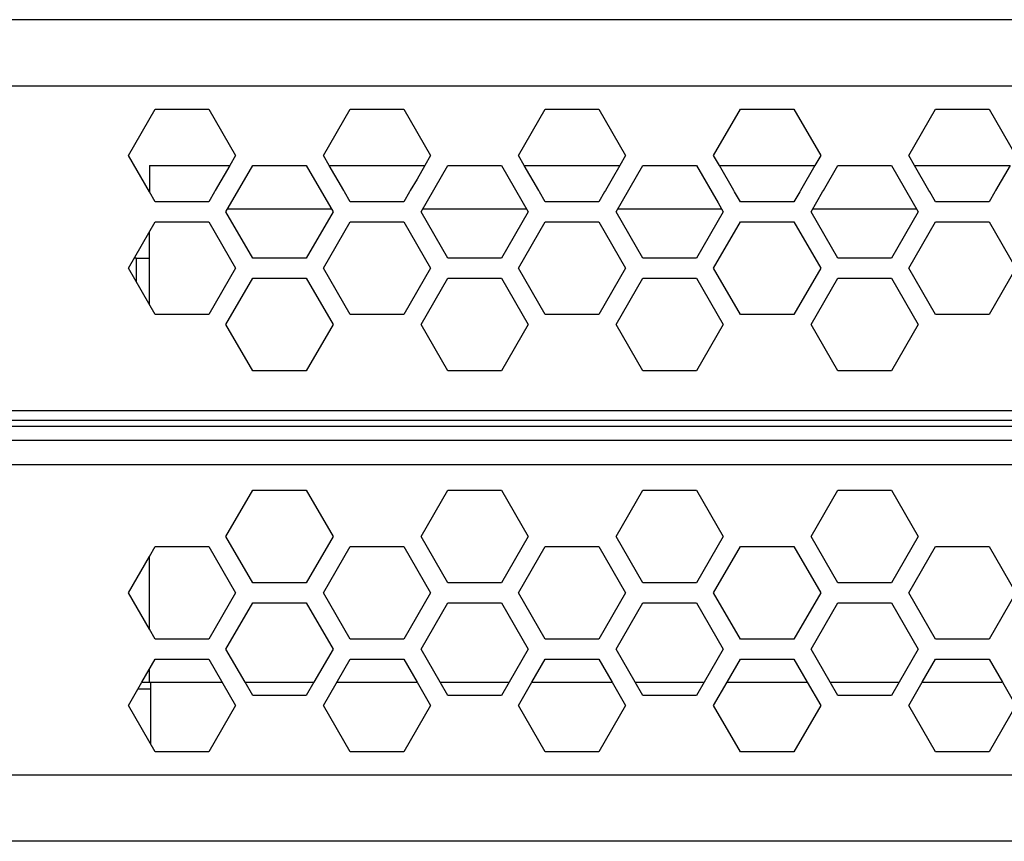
# Model space of a CAD drawing. Header units: millimetres. Extents: x -286 to 97, y 76 to 166.
# Tile 2 of 7: x -246 to -172, y 92 to 154. Entities that reach past the tile are written whole.
import ezdxf

# ---------------------------------------------------------------- set-up
doc = ezdxf.new("R2010")
doc.units = ezdxf.units.MM

# ---------------------------------------------------------------- blocks, each defined once
blk = doc.blocks.new('Senkschraube-M4x12_1_1_1__5', base_point=(-245.338, 91.721))
at = {"color": 7, "linetype": 'Continuous'}
for p, q in [((-241.918, 91.721), (-245.338, 91.721)), ((-241.258, 91.721), (-241.918, 91.721)), ((-237.838, 91.721), (-241.258, 91.721))]:
    blk.add_line(p, q, dxfattribs=at)
blk = doc.blocks.new('05_02515_P_Linsenschraube_DIN7985-M4x10_1_1_1_1_1_1_1__9', base_point=(-243.159, 96.721))
at = {"color": 1, "linetype": 'Continuous'}
blk.add_line((-240.018, 96.721), (-243.159, 96.721), dxfattribs=at)
blk = doc.blocks.new('Leiste-2__10', base_point=(-237.549, 99.057))
at = {"color": 7, "linetype": 'Continuous'}
for p, q in [((-237.26, 103.721), (-236.688, 103.721)), ((-236.688, 103.721), (-236.588, 103.721)), ((-236.588, 103.221), (-236.588, 103.721)), ((-237.549, 103.221), (-236.588, 103.221)), ((-236.588, 99.057), (-236.588, 103.221))]:
    blk.add_line(p, q, dxfattribs=at)
blk = doc.blocks.new('Netzteil-HLG-240-24__19', base_point=(-237.841, 103.721))
at = {"color": 7, "linetype": 'Continuous'}
for p, q in [((-236.688, 142.721), (-236.688, 140.721)), ((-236.688, 142.721), (-230.621, 142.721)), ((-228.888, 142.721), (-224.847, 142.721)), ((-223.115, 142.721), (-215.898, 142.721)), ((-214.166, 142.721), (-210.125, 142.721)), ((-208.393, 142.721), (-201.176, 142.721)), ((-199.444, 142.721), (-195.402, 142.721)), ((-193.67, 142.721), (-186.453, 142.721)), ((-184.721, 142.721), (-180.68, 142.721)), ((-178.948, 142.721), (-171.731, 142.721)), ((-236.688, 135.721), (-236.688, 137.711)), ((-237.688, 135.721), (-236.688, 135.721)), ((-236.688, 132.23), (-236.688, 135.721)), ((-236.688, 107.73), (-236.688, 113.211)), ((-236.688, 103.721), (-236.688, 104.711)), ((-237.26, 103.721), (-236.688, 103.721)), ((-236.688, 103.721), (-236.588, 103.721)), ((-236.588, 103.721), (-231.198, 103.721)), ((-229.466, 103.721), (-224.27, 103.721)), ((-222.538, 103.721), (-216.475, 103.721)), ((-214.743, 103.721), (-209.547, 103.721)), ((-207.815, 103.721), (-201.753, 103.721)), ((-200.021, 103.721), (-194.825, 103.721)), ((-193.093, 103.721), (-187.031, 103.721)), ((-185.299, 103.721), (-180.102, 103.721)), ((-178.37, 103.721), (-172.308, 103.721))]:
    blk.add_line(p, q, dxfattribs=at)
at = {"color": 1, "linetype": 'Continuous'}
for p, q in [((-222.942, 139.421), (-230.794, 139.421)), ((-208.219, 139.421), (-216.071, 139.421)), ((-193.497, 139.421), (-201.349, 139.421)), ((-178.774, 139.421), (-186.626, 139.421)), ((-237.688, 135.721), (-237.688, 133.962))]:
    blk.add_line(p, q, dxfattribs=at)
at = {"color": 7, "linetype": 'Continuous'}
blk.add_arc((-237.688, 133.721), 2, 90, 94.3722, dxfattribs=at)
blk = doc.blocks.new('Gehaeuseschale-oben-L5_0007875-schwarz__20', base_point=(-254.088, 121.972))
at = {"color": 7, "linetype": 'Continuous'}
for p, q in [((-236.25, 153.721), (-254.088, 153.721)), ((-232.208, 153.721), (-236.25, 153.721)), ((-228.888, 153.721), (-232.208, 153.721)), ((-224.847, 153.721), (-228.888, 153.721)), ((-221.527, 153.721), (-224.847, 153.721)), ((-217.486, 153.721), (-221.527, 153.721)), ((-214.166, 153.721), (-217.486, 153.721)), ((-210.125, 153.721), (-214.166, 153.721)), ((-206.805, 153.721), (-210.125, 153.721)), ((-202.763, 153.721), (-206.805, 153.721)), ((-199.444, 153.721), (-202.763, 153.721)), ((-195.402, 153.721), (-199.444, 153.721)), ((-192.082, 153.721), (-195.402, 153.721)), ((-188.041, 153.721), (-192.082, 153.721)), ((-184.721, 153.721), (-188.041, 153.721)), ((-180.68, 153.721), (-184.721, 153.721)), ((-177.36, 153.721), (-180.68, 153.721)), ((-173.319, 153.721), (-177.36, 153.721)), ((-169.999, 153.721), (-173.319, 153.721)), ((-238.27, 143.471), (-236.25, 146.971)), ((-236.25, 146.971), (-232.208, 146.971)), ((-232.208, 146.971), (-230.188, 143.471)), ((-223.548, 143.471), (-221.527, 146.971)), ((-221.527, 146.971), (-217.486, 146.971)), ((-217.486, 146.971), (-215.465, 143.471)), ((-208.826, 143.471), (-206.805, 146.971)), ((-206.805, 146.971), (-202.763, 146.971)), ((-202.763, 146.971), (-200.743, 143.471)), ((-194.103, 143.471), (-192.082, 146.971)), ((-192.082, 146.971), (-188.041, 146.971)), ((-188.041, 146.971), (-186.02, 143.471)), ((-179.381, 143.471), (-177.36, 146.971)), ((-177.36, 146.971), (-173.319, 146.971)), ((-173.319, 146.971), (-171.298, 143.471)), ((-236.688, 140.721), (-238.27, 143.471)), ((-230.188, 143.471), (-230.621, 142.721)), ((-223.115, 142.721), (-223.548, 143.471)), ((-215.465, 143.471), (-215.898, 142.721)), ((-208.393, 142.721), (-208.826, 143.471)), ((-200.743, 143.471), (-201.176, 142.721)), ((-193.67, 142.721), (-194.103, 143.471)), ((-186.02, 143.471), (-186.453, 142.721)), ((-178.948, 142.721), (-179.381, 143.471)), ((-230.621, 142.721), (-231.717, 140.821)), ((-230.909, 139.221), (-228.888, 142.721)), ((-228.888, 142.721), (-224.847, 142.721)), ((-224.847, 142.721), (-222.826, 139.221)), ((-222.018, 140.821), (-223.115, 142.721)), ((-215.898, 142.721), (-216.488, 141.698)), ((-216.187, 139.221), (-214.166, 142.721)), ((-214.166, 142.721), (-210.125, 142.721)), ((-210.125, 142.721), (-208.104, 139.221)), ((-207.296, 140.821), (-208.393, 142.721)), ((-201.176, 142.721), (-201.753, 141.721)), ((-201.464, 139.221), (-199.444, 142.721)), ((-199.444, 142.721), (-195.402, 142.721)), ((-195.402, 142.721), (-193.771, 139.896)), ((-192.573, 140.821), (-193.67, 142.721)), ((-186.453, 142.721), (-187.55, 140.821)), ((-185.818, 140.821), (-184.721, 142.721)), ((-184.721, 142.721), (-180.68, 142.721)), ((-180.68, 142.721), (-178.659, 139.221)), ((-177.851, 140.821), (-178.948, 142.721)), ((-171.731, 142.721), (-172.828, 140.821)), ((-216.488, 141.698), (-216.995, 140.821)), ((-201.753, 141.721), (-202.273, 140.821)), ((-236.25, 139.971), (-236.688, 140.721)), ((-231.775, 140.721), (-232.208, 139.971)), ((-231.717, 140.821), (-231.775, 140.721)), ((-221.96, 140.721), (-222.018, 140.821)), ((-221.527, 139.971), (-221.96, 140.721)), ((-217.053, 140.721), (-217.486, 139.971)), ((-216.995, 140.821), (-217.053, 140.721)), ((-207.238, 140.721), (-207.296, 140.821)), ((-206.805, 139.971), (-207.238, 140.721)), ((-202.33, 140.721), (-202.763, 139.971)), ((-202.273, 140.821), (-202.33, 140.721)), ((-192.515, 140.721), (-192.573, 140.821)), ((-192.082, 139.971), (-192.515, 140.721)), ((-187.608, 140.721), (-188.041, 139.971)), ((-187.55, 140.821), (-187.608, 140.721)), ((-186.742, 139.221), (-185.876, 140.721)), ((-185.876, 140.721), (-185.818, 140.821)), ((-177.793, 140.721), (-177.851, 140.821)), ((-177.36, 139.971), (-177.793, 140.721)), ((-172.885, 140.721), (-173.319, 139.971)), ((-172.828, 140.821), (-172.885, 140.721)), ((-232.208, 139.971), (-236.25, 139.971)), ((-217.486, 139.971), (-221.527, 139.971)), ((-202.763, 139.971), (-206.805, 139.971)), ((-193.771, 139.896), (-193.381, 139.221)), ((-188.041, 139.971), (-192.082, 139.971)), ((-173.319, 139.971), (-177.36, 139.971)), ((-228.888, 135.721), (-230.909, 139.221)), ((-222.826, 139.221), (-224.847, 135.721)), ((-214.166, 135.721), (-216.187, 139.221)), ((-208.104, 139.221), (-210.125, 135.721)), ((-199.444, 135.721), (-201.464, 139.221)), ((-193.381, 139.221), (-195.402, 135.721)), ((-184.721, 135.721), (-186.742, 139.221)), ((-178.659, 139.221), (-180.68, 135.721)), ((-238.27, 134.971), (-236.25, 138.471)), ((-236.25, 138.471), (-232.208, 138.471)), ((-232.208, 138.471), (-230.188, 134.971)), ((-223.548, 134.971), (-221.527, 138.471)), ((-221.527, 138.471), (-217.486, 138.471)), ((-217.486, 138.471), (-215.465, 134.971)), ((-208.826, 134.971), (-206.805, 138.471)), ((-206.805, 138.471), (-202.763, 138.471)), ((-202.763, 138.471), (-200.743, 134.971)), ((-194.103, 134.971), (-192.082, 138.471)), ((-192.082, 138.471), (-188.041, 138.471)), ((-188.041, 138.471), (-186.02, 134.971)), ((-179.381, 134.971), (-177.36, 138.471)), ((-177.36, 138.471), (-173.319, 138.471)), ((-173.319, 138.471), (-171.298, 134.971)), ((-224.847, 135.721), (-228.888, 135.721)), ((-210.125, 135.721), (-214.166, 135.721)), ((-195.402, 135.721), (-199.444, 135.721)), ((-180.68, 135.721), (-184.721, 135.721)), ((-236.25, 131.471), (-238.27, 134.971)), ((-230.188, 134.971), (-232.208, 131.471)), ((-221.527, 131.471), (-223.548, 134.971)), ((-215.465, 134.971), (-217.486, 131.471)), ((-206.805, 131.471), (-208.826, 134.971)), ((-200.743, 134.971), (-202.763, 131.471)), ((-192.082, 131.471), (-194.103, 134.971)), ((-186.02, 134.971), (-188.041, 131.471)), ((-177.36, 131.471), (-179.381, 134.971)), ((-171.298, 134.971), (-173.319, 131.471)), ((-230.909, 130.721), (-228.888, 134.221)), ((-228.888, 134.221), (-224.847, 134.221)), ((-224.847, 134.221), (-222.826, 130.721)), ((-216.187, 130.721), (-214.166, 134.221)), ((-214.166, 134.221), (-210.125, 134.221)), ((-210.125, 134.221), (-208.104, 130.721)), ((-201.464, 130.721), (-199.444, 134.221)), ((-199.444, 134.221), (-195.402, 134.221)), ((-195.402, 134.221), (-193.381, 130.721)), ((-186.742, 130.721), (-184.721, 134.221)), ((-184.721, 134.221), (-180.68, 134.221)), ((-180.68, 134.221), (-178.659, 130.721)), ((-232.208, 131.471), (-236.25, 131.471)), ((-217.486, 131.471), (-221.527, 131.471)), ((-202.763, 131.471), (-206.805, 131.471)), ((-188.041, 131.471), (-192.082, 131.471)), ((-173.319, 131.471), (-177.36, 131.471)), ((-228.888, 127.221), (-230.909, 130.721)), ((-222.826, 130.721), (-224.847, 127.221)), ((-214.166, 127.221), (-216.187, 130.721)), ((-208.104, 130.721), (-210.125, 127.221)), ((-199.444, 127.221), (-201.464, 130.721)), ((-193.381, 130.721), (-195.402, 127.221)), ((-184.721, 127.221), (-186.742, 130.721)), ((-178.659, 130.721), (-180.68, 127.221)), ((-224.847, 127.221), (-228.888, 127.221)), ((-210.125, 127.221), (-214.166, 127.221)), ((-195.402, 127.221), (-199.444, 127.221)), ((-180.68, 127.221), (-184.721, 127.221)), ((-254.088, 124.221), (35.912, 124.221))]:
    blk.add_line(p, q, dxfattribs=at)
at = {"color": 1, "linetype": 'Continuous'}
for p, q in [((-254.088, 148.721), (35.912, 148.721)), ((35.912, 121.972), (-254.088, 121.972))]:
    blk.add_line(p, q, dxfattribs=at)
blk = doc.blocks.new('Gehaeuseschale-oben__21', base_point=(-254.088, 121.972))
at = {"color": 7, "linetype": 'Continuous'}
for p, q in [((-236.25, 153.721), (-254.088, 153.721)), ((-232.208, 153.721), (-236.25, 153.721)), ((-228.888, 153.721), (-232.208, 153.721)), ((-224.847, 153.721), (-228.888, 153.721)), ((-221.527, 153.721), (-224.847, 153.721)), ((-217.486, 153.721), (-221.527, 153.721)), ((-214.166, 153.721), (-217.486, 153.721)), ((-210.125, 153.721), (-214.166, 153.721)), ((-206.805, 153.721), (-210.125, 153.721)), ((-202.763, 153.721), (-206.805, 153.721)), ((-199.444, 153.721), (-202.763, 153.721)), ((-195.402, 153.721), (-199.444, 153.721)), ((-192.082, 153.721), (-195.402, 153.721)), ((-188.041, 153.721), (-192.082, 153.721)), ((-184.721, 153.721), (-188.041, 153.721)), ((-180.68, 153.721), (-184.721, 153.721)), ((-177.36, 153.721), (-180.68, 153.721)), ((-173.319, 153.721), (-177.36, 153.721)), ((-169.999, 153.721), (-173.319, 153.721)), ((-238.27, 143.471), (-236.25, 146.971)), ((-236.25, 146.971), (-232.208, 146.971)), ((-232.208, 146.971), (-230.188, 143.471)), ((-223.548, 143.471), (-221.527, 146.971)), ((-221.527, 146.971), (-217.486, 146.971)), ((-217.486, 146.971), (-215.465, 143.471)), ((-208.826, 143.471), (-206.805, 146.971)), ((-206.805, 146.971), (-202.763, 146.971)), ((-202.763, 146.971), (-200.743, 143.471)), ((-194.103, 143.471), (-192.082, 146.971)), ((-192.082, 146.971), (-188.041, 146.971)), ((-188.041, 146.971), (-186.02, 143.471)), ((-179.381, 143.471), (-177.36, 146.971)), ((-177.36, 146.971), (-173.319, 146.971)), ((-173.319, 146.971), (-171.298, 143.471)), ((-236.688, 140.721), (-238.27, 143.471)), ((-230.188, 143.471), (-230.621, 142.721)), ((-223.115, 142.721), (-223.548, 143.471)), ((-215.465, 143.471), (-215.898, 142.721)), ((-208.393, 142.721), (-208.826, 143.471)), ((-200.743, 143.471), (-201.176, 142.721)), ((-193.67, 142.721), (-194.103, 143.471)), ((-186.02, 143.471), (-186.453, 142.721)), ((-178.948, 142.721), (-179.381, 143.471)), ((-230.621, 142.721), (-231.717, 140.821)), ((-230.909, 139.221), (-228.888, 142.721)), ((-228.888, 142.721), (-224.847, 142.721)), ((-224.847, 142.721), (-222.826, 139.221)), ((-222.018, 140.821), (-223.115, 142.721)), ((-215.898, 142.721), (-216.488, 141.698)), ((-216.187, 139.221), (-214.166, 142.721)), ((-214.166, 142.721), (-210.125, 142.721)), ((-210.125, 142.721), (-208.104, 139.221)), ((-207.296, 140.821), (-208.393, 142.721)), ((-201.176, 142.721), (-201.753, 141.721)), ((-201.464, 139.221), (-199.444, 142.721)), ((-199.444, 142.721), (-195.402, 142.721)), ((-195.402, 142.721), (-193.771, 139.896)), ((-192.573, 140.821), (-193.67, 142.721)), ((-186.453, 142.721), (-187.55, 140.821)), ((-185.818, 140.821), (-184.721, 142.721)), ((-184.721, 142.721), (-180.68, 142.721)), ((-180.68, 142.721), (-178.659, 139.221)), ((-177.851, 140.821), (-178.948, 142.721)), ((-171.731, 142.721), (-172.828, 140.821)), ((-216.488, 141.698), (-216.995, 140.821)), ((-201.753, 141.721), (-202.273, 140.821)), ((-236.25, 139.971), (-236.688, 140.721)), ((-231.775, 140.721), (-232.208, 139.971)), ((-231.717, 140.821), (-231.775, 140.721)), ((-221.96, 140.721), (-222.018, 140.821)), ((-221.527, 139.971), (-221.96, 140.721)), ((-217.053, 140.721), (-217.486, 139.971)), ((-216.995, 140.821), (-217.053, 140.721)), ((-207.238, 140.721), (-207.296, 140.821)), ((-206.805, 139.971), (-207.238, 140.721)), ((-202.33, 140.721), (-202.763, 139.971)), ((-202.273, 140.821), (-202.33, 140.721)), ((-192.515, 140.721), (-192.573, 140.821)), ((-192.082, 139.971), (-192.515, 140.721)), ((-187.608, 140.721), (-188.041, 139.971)), ((-187.55, 140.821), (-187.608, 140.721)), ((-186.742, 139.221), (-185.876, 140.721)), ((-185.876, 140.721), (-185.818, 140.821)), ((-177.793, 140.721), (-177.851, 140.821)), ((-177.36, 139.971), (-177.793, 140.721)), ((-172.885, 140.721), (-173.319, 139.971)), ((-172.828, 140.821), (-172.885, 140.721)), ((-232.208, 139.971), (-236.25, 139.971)), ((-217.486, 139.971), (-221.527, 139.971)), ((-202.763, 139.971), (-206.805, 139.971)), ((-193.771, 139.896), (-193.381, 139.221)), ((-188.041, 139.971), (-192.082, 139.971)), ((-173.319, 139.971), (-177.36, 139.971)), ((-228.888, 135.721), (-230.909, 139.221)), ((-222.826, 139.221), (-224.847, 135.721)), ((-214.166, 135.721), (-216.187, 139.221)), ((-208.104, 139.221), (-210.125, 135.721)), ((-199.444, 135.721), (-201.464, 139.221)), ((-193.381, 139.221), (-195.402, 135.721)), ((-184.721, 135.721), (-186.742, 139.221)), ((-178.659, 139.221), (-180.68, 135.721)), ((-238.27, 134.971), (-236.25, 138.471)), ((-236.25, 138.471), (-232.208, 138.471)), ((-232.208, 138.471), (-230.188, 134.971)), ((-223.548, 134.971), (-221.527, 138.471)), ((-221.527, 138.471), (-217.486, 138.471)), ((-217.486, 138.471), (-215.465, 134.971)), ((-208.826, 134.971), (-206.805, 138.471)), ((-206.805, 138.471), (-202.763, 138.471)), ((-202.763, 138.471), (-200.743, 134.971)), ((-194.103, 134.971), (-192.082, 138.471)), ((-192.082, 138.471), (-188.041, 138.471)), ((-188.041, 138.471), (-186.02, 134.971)), ((-179.381, 134.971), (-177.36, 138.471)), ((-177.36, 138.471), (-173.319, 138.471)), ((-173.319, 138.471), (-171.298, 134.971)), ((-224.847, 135.721), (-228.888, 135.721)), ((-210.125, 135.721), (-214.166, 135.721)), ((-195.402, 135.721), (-199.444, 135.721)), ((-180.68, 135.721), (-184.721, 135.721)), ((-236.25, 131.471), (-238.27, 134.971)), ((-230.188, 134.971), (-232.208, 131.471)), ((-221.527, 131.471), (-223.548, 134.971)), ((-215.465, 134.971), (-217.486, 131.471)), ((-206.805, 131.471), (-208.826, 134.971)), ((-200.743, 134.971), (-202.763, 131.471)), ((-192.082, 131.471), (-194.103, 134.971)), ((-186.02, 134.971), (-188.041, 131.471)), ((-177.36, 131.471), (-179.381, 134.971)), ((-171.298, 134.971), (-173.319, 131.471)), ((-230.909, 130.721), (-228.888, 134.221)), ((-228.888, 134.221), (-224.847, 134.221)), ((-224.847, 134.221), (-222.826, 130.721)), ((-216.187, 130.721), (-214.166, 134.221)), ((-214.166, 134.221), (-210.125, 134.221)), ((-210.125, 134.221), (-208.104, 130.721)), ((-201.464, 130.721), (-199.444, 134.221)), ((-199.444, 134.221), (-195.402, 134.221)), ((-195.402, 134.221), (-193.381, 130.721)), ((-186.742, 130.721), (-184.721, 134.221)), ((-184.721, 134.221), (-180.68, 134.221)), ((-180.68, 134.221), (-178.659, 130.721)), ((-232.208, 131.471), (-236.25, 131.471)), ((-217.486, 131.471), (-221.527, 131.471)), ((-202.763, 131.471), (-206.805, 131.471)), ((-188.041, 131.471), (-192.082, 131.471)), ((-173.319, 131.471), (-177.36, 131.471)), ((-228.888, 127.221), (-230.909, 130.721)), ((-222.826, 130.721), (-224.847, 127.221)), ((-214.166, 127.221), (-216.187, 130.721)), ((-208.104, 130.721), (-210.125, 127.221)), ((-199.444, 127.221), (-201.464, 130.721)), ((-193.381, 130.721), (-195.402, 127.221)), ((-184.721, 127.221), (-186.742, 130.721)), ((-178.659, 130.721), (-180.68, 127.221)), ((-224.847, 127.221), (-228.888, 127.221)), ((-210.125, 127.221), (-214.166, 127.221)), ((-195.402, 127.221), (-199.444, 127.221)), ((-180.68, 127.221), (-184.721, 127.221)), ((-254.088, 124.221), (35.912, 124.221))]:
    blk.add_line(p, q, dxfattribs=at)
at = {"color": 1, "linetype": 'Continuous'}
for p, q in [((-254.088, 148.721), (35.912, 148.721)), ((35.912, 121.972), (-254.088, 121.972))]:
    blk.add_line(p, q, dxfattribs=at)
blk = doc.blocks.new('Gehaeuseschale-unten__22', base_point=(-254.088, 91.721))
at = {"color": 1, "linetype": 'Continuous'}
for p, q in [((35.912, 123.469), (-254.088, 123.469)), ((-254.088, 123.045), (35.912, 123.045)), ((35.912, 121.972), (-254.088, 121.972)), ((-254.088, 120.144), (32.112, 120.157)), ((-243.159, 96.721), (-254.088, 96.721)), ((-240.018, 96.721), (-243.159, 96.721)), ((-16.588, 96.721), (-240.018, 96.721))]:
    blk.add_line(p, q, dxfattribs=at)
at = {"color": 7, "linetype": 'Continuous'}
for p, q in [((-230.909, 114.721), (-228.888, 118.221)), ((-228.888, 118.221), (-224.847, 118.221)), ((-224.847, 118.221), (-222.826, 114.721)), ((-216.187, 114.721), (-214.166, 118.221)), ((-214.166, 118.221), (-210.125, 118.221)), ((-210.125, 118.221), (-208.104, 114.721)), ((-201.464, 114.721), (-199.444, 118.221)), ((-199.444, 118.221), (-195.402, 118.221)), ((-195.402, 118.221), (-193.381, 114.721)), ((-186.742, 114.721), (-184.721, 118.221)), ((-184.721, 118.221), (-180.68, 118.221)), ((-180.68, 118.221), (-178.659, 114.721)), ((-228.888, 111.221), (-230.909, 114.721)), ((-222.826, 114.721), (-224.847, 111.221)), ((-214.166, 111.221), (-216.187, 114.721)), ((-208.104, 114.721), (-210.125, 111.221)), ((-199.444, 111.221), (-201.464, 114.721)), ((-193.381, 114.721), (-195.402, 111.221)), ((-184.721, 111.221), (-186.742, 114.721)), ((-178.659, 114.721), (-180.68, 111.221)), ((-236.688, 113.211), (-236.25, 113.971)), ((-236.25, 113.971), (-232.208, 113.971)), ((-232.208, 113.971), (-230.188, 110.471)), ((-223.548, 110.471), (-221.527, 113.971)), ((-221.527, 113.971), (-217.486, 113.971)), ((-217.486, 113.971), (-215.465, 110.471)), ((-208.826, 110.471), (-206.805, 113.971)), ((-206.805, 113.971), (-202.763, 113.971)), ((-202.763, 113.971), (-200.743, 110.471)), ((-194.103, 110.471), (-192.082, 113.971)), ((-192.082, 113.971), (-188.041, 113.971)), ((-188.041, 113.971), (-186.02, 110.471)), ((-179.381, 110.471), (-177.36, 113.971)), ((-177.36, 113.971), (-173.319, 113.971)), ((-173.319, 113.971), (-171.298, 110.471)), ((-238.27, 110.471), (-236.688, 113.211)), ((-224.847, 111.221), (-228.888, 111.221)), ((-210.125, 111.221), (-214.166, 111.221)), ((-195.402, 111.221), (-199.444, 111.221)), ((-180.68, 111.221), (-184.721, 111.221)), ((-236.688, 107.73), (-238.27, 110.471)), ((-230.188, 110.471), (-232.208, 106.971)), ((-221.527, 106.971), (-223.548, 110.471)), ((-215.465, 110.471), (-217.486, 106.971)), ((-206.805, 106.971), (-208.826, 110.471)), ((-200.743, 110.471), (-202.763, 106.971)), ((-192.082, 106.971), (-194.103, 110.471)), ((-186.02, 110.471), (-188.041, 106.971)), ((-177.36, 106.971), (-179.381, 110.471)), ((-171.298, 110.471), (-173.319, 106.971)), ((-230.909, 106.221), (-228.888, 109.721)), ((-228.888, 109.721), (-228.564, 109.721)), ((-228.564, 109.721), (-224.847, 109.721)), ((-224.847, 109.721), (-222.826, 106.221)), ((-216.187, 106.221), (-214.166, 109.721)), ((-214.166, 109.721), (-210.125, 109.721)), ((-210.125, 109.721), (-208.104, 106.221)), ((-201.464, 106.221), (-199.444, 109.721)), ((-199.444, 109.721), (-195.402, 109.721)), ((-195.402, 109.721), (-193.381, 106.221)), ((-186.742, 106.221), (-184.721, 109.721)), ((-184.721, 109.721), (-180.68, 109.721)), ((-180.68, 109.721), (-178.659, 106.221)), ((-236.25, 106.971), (-236.688, 107.73)), ((-232.208, 106.971), (-236.25, 106.971)), ((-217.486, 106.971), (-221.527, 106.971)), ((-202.763, 106.971), (-206.805, 106.971)), ((-188.041, 106.971), (-192.082, 106.971)), ((-173.319, 106.971), (-177.36, 106.971)), ((-229.466, 103.721), (-230.909, 106.221)), ((-222.826, 106.221), (-224.27, 103.721)), ((-214.743, 103.721), (-216.187, 106.221)), ((-208.104, 106.221), (-209.547, 103.721)), ((-200.021, 103.721), (-201.464, 106.221)), ((-193.381, 106.221), (-194.825, 103.721)), ((-185.299, 103.721), (-186.742, 106.221)), ((-178.659, 106.221), (-180.102, 103.721)), ((-237.26, 103.721), (-236.25, 105.471)), ((-236.25, 105.471), (-232.208, 105.471)), ((-232.208, 105.471), (-230.188, 101.971)), ((-223.548, 101.971), (-221.527, 105.471)), ((-221.527, 105.471), (-217.486, 105.471)), ((-217.486, 105.471), (-216.475, 103.721)), ((-207.815, 103.721), (-206.805, 105.471)), ((-206.805, 105.471), (-202.763, 105.471)), ((-202.763, 105.471), (-201.753, 103.721)), ((-193.093, 103.721), (-192.082, 105.471)), ((-192.082, 105.471), (-188.041, 105.471)), ((-188.041, 105.471), (-187.031, 103.721)), ((-178.37, 103.721), (-177.36, 105.471)), ((-177.36, 105.471), (-173.319, 105.471)), ((-173.319, 105.471), (-172.308, 103.721)), ((-238.27, 101.971), (-237.26, 103.721)), ((-228.888, 102.721), (-229.466, 103.721)), ((-224.27, 103.721), (-224.847, 102.721)), ((-216.475, 103.721), (-215.465, 101.971)), ((-214.166, 102.721), (-214.743, 103.721)), ((-209.547, 103.721), (-210.125, 102.721)), ((-208.826, 101.971), (-207.815, 103.721)), ((-201.753, 103.721), (-200.743, 101.971)), ((-199.444, 102.721), (-200.021, 103.721)), ((-194.825, 103.721), (-195.402, 102.721)), ((-194.103, 101.971), (-193.093, 103.721)), ((-187.031, 103.721), (-186.02, 101.971)), ((-184.721, 102.721), (-185.299, 103.721)), ((-180.102, 103.721), (-180.68, 102.721)), ((-179.381, 101.971), (-178.37, 103.721)), ((-172.308, 103.721), (-171.298, 101.971)), ((-224.847, 102.721), (-228.888, 102.721)), ((-210.125, 102.721), (-214.166, 102.721)), ((-195.402, 102.721), (-199.444, 102.721)), ((-180.68, 102.721), (-184.721, 102.721)), ((-236.25, 98.471), (-238.27, 101.971)), ((-230.188, 101.971), (-232.208, 98.471)), ((-221.527, 98.471), (-223.548, 101.971)), ((-215.465, 101.971), (-217.486, 98.471)), ((-206.805, 98.471), (-208.826, 101.971)), ((-200.743, 101.971), (-202.763, 98.471)), ((-192.082, 98.471), (-194.103, 101.971)), ((-186.02, 101.971), (-188.041, 98.471)), ((-177.36, 98.471), (-179.381, 101.971)), ((-171.298, 101.971), (-173.319, 98.471)), ((-232.208, 98.471), (-236.25, 98.471)), ((-217.486, 98.471), (-221.527, 98.471)), ((-202.763, 98.471), (-206.805, 98.471)), ((-188.041, 98.471), (-192.082, 98.471)), ((-173.319, 98.471), (-177.36, 98.471)), ((-245.338, 91.721), (-254.088, 91.721)), ((-241.918, 91.721), (-245.338, 91.721)), ((-241.258, 91.721), (-241.918, 91.721)), ((-237.838, 91.721), (-241.258, 91.721)), ((-228.888, 91.721), (-237.838, 91.721)), ((-224.847, 91.721), (-228.888, 91.721)), ((-221.527, 91.721), (-224.847, 91.721)), ((-217.486, 91.721), (-221.527, 91.721)), ((-214.166, 91.721), (-217.486, 91.721)), ((-210.125, 91.721), (-214.166, 91.721)), ((-206.805, 91.721), (-210.125, 91.721)), ((-202.763, 91.721), (-206.805, 91.721)), ((-199.444, 91.721), (-202.763, 91.721)), ((-195.402, 91.721), (-199.444, 91.721)), ((-192.082, 91.721), (-195.402, 91.721)), ((-188.041, 91.721), (-192.082, 91.721)), ((-184.721, 91.721), (-188.041, 91.721)), ((-180.68, 91.721), (-184.721, 91.721)), ((-177.36, 91.721), (-180.68, 91.721)), ((-173.319, 91.721), (-177.36, 91.721)), ((-169.999, 91.721), (-173.319, 91.721))]:
    blk.add_line(p, q, dxfattribs=at)
blk = doc.blocks.new('Gehaeuseschale-unten-L5_0007876-schwarz__23', base_point=(-254.088, 91.721))
at = {"color": 1, "linetype": 'Continuous'}
for p, q in [((35.912, 123.469), (-254.088, 123.469)), ((-254.088, 123.045), (35.912, 123.045)), ((35.912, 121.972), (-254.088, 121.972)), ((-254.088, 120.144), (32.112, 120.157)), ((-243.159, 96.721), (-254.088, 96.721)), ((-240.018, 96.721), (-243.159, 96.721)), ((-16.588, 96.721), (-240.018, 96.721))]:
    blk.add_line(p, q, dxfattribs=at)
at = {"color": 7, "linetype": 'Continuous'}
for p, q in [((-230.909, 114.721), (-228.888, 118.221)), ((-228.888, 118.221), (-224.847, 118.221)), ((-224.847, 118.221), (-222.826, 114.721)), ((-216.187, 114.721), (-214.166, 118.221)), ((-214.166, 118.221), (-210.125, 118.221)), ((-210.125, 118.221), (-208.104, 114.721)), ((-201.464, 114.721), (-199.444, 118.221)), ((-199.444, 118.221), (-195.402, 118.221)), ((-195.402, 118.221), (-193.381, 114.721)), ((-186.742, 114.721), (-184.721, 118.221)), ((-184.721, 118.221), (-180.68, 118.221)), ((-180.68, 118.221), (-178.659, 114.721)), ((-228.888, 111.221), (-230.909, 114.721)), ((-222.826, 114.721), (-224.847, 111.221)), ((-214.166, 111.221), (-216.187, 114.721)), ((-208.104, 114.721), (-210.125, 111.221)), ((-199.444, 111.221), (-201.464, 114.721)), ((-193.381, 114.721), (-195.402, 111.221)), ((-184.721, 111.221), (-186.742, 114.721)), ((-178.659, 114.721), (-180.68, 111.221)), ((-236.688, 113.211), (-236.25, 113.971)), ((-236.25, 113.971), (-232.208, 113.971)), ((-232.208, 113.971), (-230.188, 110.471)), ((-223.548, 110.471), (-221.527, 113.971)), ((-221.527, 113.971), (-217.486, 113.971)), ((-217.486, 113.971), (-215.465, 110.471)), ((-208.826, 110.471), (-206.805, 113.971)), ((-206.805, 113.971), (-202.763, 113.971)), ((-202.763, 113.971), (-200.743, 110.471)), ((-194.103, 110.471), (-192.082, 113.971)), ((-192.082, 113.971), (-188.041, 113.971)), ((-188.041, 113.971), (-186.02, 110.471)), ((-179.381, 110.471), (-177.36, 113.971)), ((-177.36, 113.971), (-173.319, 113.971)), ((-173.319, 113.971), (-171.298, 110.471)), ((-238.27, 110.471), (-236.688, 113.211)), ((-224.847, 111.221), (-228.888, 111.221)), ((-210.125, 111.221), (-214.166, 111.221)), ((-195.402, 111.221), (-199.444, 111.221)), ((-180.68, 111.221), (-184.721, 111.221)), ((-236.688, 107.73), (-238.27, 110.471)), ((-230.188, 110.471), (-232.208, 106.971)), ((-221.527, 106.971), (-223.548, 110.471)), ((-215.465, 110.471), (-217.486, 106.971)), ((-206.805, 106.971), (-208.826, 110.471)), ((-200.743, 110.471), (-202.763, 106.971)), ((-192.082, 106.971), (-194.103, 110.471)), ((-186.02, 110.471), (-188.041, 106.971)), ((-177.36, 106.971), (-179.381, 110.471)), ((-171.298, 110.471), (-173.319, 106.971)), ((-230.909, 106.221), (-228.888, 109.721)), ((-228.888, 109.721), (-228.564, 109.721)), ((-228.564, 109.721), (-224.847, 109.721)), ((-224.847, 109.721), (-222.826, 106.221)), ((-216.187, 106.221), (-214.166, 109.721)), ((-214.166, 109.721), (-210.125, 109.721)), ((-210.125, 109.721), (-208.104, 106.221)), ((-201.464, 106.221), (-199.444, 109.721)), ((-199.444, 109.721), (-195.402, 109.721)), ((-195.402, 109.721), (-193.381, 106.221)), ((-186.742, 106.221), (-184.721, 109.721)), ((-184.721, 109.721), (-180.68, 109.721)), ((-180.68, 109.721), (-178.659, 106.221)), ((-236.25, 106.971), (-236.688, 107.73)), ((-232.208, 106.971), (-236.25, 106.971)), ((-217.486, 106.971), (-221.527, 106.971)), ((-202.763, 106.971), (-206.805, 106.971)), ((-188.041, 106.971), (-192.082, 106.971)), ((-173.319, 106.971), (-177.36, 106.971)), ((-229.466, 103.721), (-230.909, 106.221)), ((-222.826, 106.221), (-224.27, 103.721)), ((-214.743, 103.721), (-216.187, 106.221)), ((-208.104, 106.221), (-209.547, 103.721)), ((-200.021, 103.721), (-201.464, 106.221)), ((-193.381, 106.221), (-194.825, 103.721)), ((-185.299, 103.721), (-186.742, 106.221)), ((-178.659, 106.221), (-180.102, 103.721)), ((-237.26, 103.721), (-236.25, 105.471)), ((-236.25, 105.471), (-232.208, 105.471)), ((-232.208, 105.471), (-230.188, 101.971)), ((-223.548, 101.971), (-221.527, 105.471)), ((-221.527, 105.471), (-217.486, 105.471)), ((-217.486, 105.471), (-216.475, 103.721)), ((-207.815, 103.721), (-206.805, 105.471)), ((-206.805, 105.471), (-202.763, 105.471)), ((-202.763, 105.471), (-201.753, 103.721)), ((-193.093, 103.721), (-192.082, 105.471)), ((-192.082, 105.471), (-188.041, 105.471)), ((-188.041, 105.471), (-187.031, 103.721)), ((-178.37, 103.721), (-177.36, 105.471)), ((-177.36, 105.471), (-173.319, 105.471)), ((-173.319, 105.471), (-172.308, 103.721)), ((-238.27, 101.971), (-237.26, 103.721)), ((-228.888, 102.721), (-229.466, 103.721)), ((-224.27, 103.721), (-224.847, 102.721)), ((-216.475, 103.721), (-215.465, 101.971)), ((-214.166, 102.721), (-214.743, 103.721)), ((-209.547, 103.721), (-210.125, 102.721)), ((-208.826, 101.971), (-207.815, 103.721)), ((-201.753, 103.721), (-200.743, 101.971)), ((-199.444, 102.721), (-200.021, 103.721)), ((-194.825, 103.721), (-195.402, 102.721)), ((-194.103, 101.971), (-193.093, 103.721)), ((-187.031, 103.721), (-186.02, 101.971)), ((-184.721, 102.721), (-185.299, 103.721)), ((-180.102, 103.721), (-180.68, 102.721)), ((-179.381, 101.971), (-178.37, 103.721)), ((-172.308, 103.721), (-171.298, 101.971)), ((-224.847, 102.721), (-228.888, 102.721)), ((-210.125, 102.721), (-214.166, 102.721)), ((-195.402, 102.721), (-199.444, 102.721)), ((-180.68, 102.721), (-184.721, 102.721)), ((-236.25, 98.471), (-238.27, 101.971)), ((-230.188, 101.971), (-232.208, 98.471)), ((-221.527, 98.471), (-223.548, 101.971)), ((-215.465, 101.971), (-217.486, 98.471)), ((-206.805, 98.471), (-208.826, 101.971)), ((-200.743, 101.971), (-202.763, 98.471)), ((-192.082, 98.471), (-194.103, 101.971)), ((-186.02, 101.971), (-188.041, 98.471)), ((-177.36, 98.471), (-179.381, 101.971)), ((-171.298, 101.971), (-173.319, 98.471)), ((-232.208, 98.471), (-236.25, 98.471)), ((-217.486, 98.471), (-221.527, 98.471)), ((-202.763, 98.471), (-206.805, 98.471)), ((-188.041, 98.471), (-192.082, 98.471)), ((-173.319, 98.471), (-177.36, 98.471)), ((-245.338, 91.721), (-254.088, 91.721)), ((-241.918, 91.721), (-245.338, 91.721)), ((-241.258, 91.721), (-241.918, 91.721)), ((-237.838, 91.721), (-241.258, 91.721)), ((-228.888, 91.721), (-237.838, 91.721)), ((-224.847, 91.721), (-228.888, 91.721)), ((-221.527, 91.721), (-224.847, 91.721)), ((-217.486, 91.721), (-221.527, 91.721)), ((-214.166, 91.721), (-217.486, 91.721)), ((-210.125, 91.721), (-214.166, 91.721)), ((-206.805, 91.721), (-210.125, 91.721)), ((-202.763, 91.721), (-206.805, 91.721)), ((-199.444, 91.721), (-202.763, 91.721)), ((-195.402, 91.721), (-199.444, 91.721)), ((-192.082, 91.721), (-195.402, 91.721)), ((-188.041, 91.721), (-192.082, 91.721)), ((-184.721, 91.721), (-188.041, 91.721)), ((-180.68, 91.721), (-184.721, 91.721)), ((-177.36, 91.721), (-180.68, 91.721)), ((-173.319, 91.721), (-177.36, 91.721)), ((-169.999, 91.721), (-173.319, 91.721))]:
    blk.add_line(p, q, dxfattribs=at)
blk = doc.blocks.new('Netzteil-S60__33', base_point=(-286.088, 75.721))
for name, p in [('Gehaeuseschale-oben-L5_0007875-schwarz__20', (-254.088, 121.972)), ('Gehaeuseschale-oben__21', (-254.088, 121.972)), ('Netzteil-HLG-240-24__19', (-237.841, 103.721)), ('Gehaeuseschale-unten__22', (-254.088, 91.721)), ('Gehaeuseschale-unten-L5_0007876-schwarz__23', (-254.088, 91.721)), ('Leiste-2__10', (-237.549, 99.057)), ('05_02515_P_Linsenschraube_DIN7985-M4x10_1_1_1_1_1_1_1__9', (-243.159, 96.721)), ('Senkschraube-M4x12_1_1_1__5', (-245.338, 91.721))]:
    blk.add_blockref(name, p)
blk = doc.blocks.new('SA_LinksA', base_point=(-94.588, 121))
blk.add_blockref('Netzteil-S60__33', (-286.088, 75.721))

msp = doc.modelspace()

# ---------------------------------------------------------------- block references
msp.add_blockref('SA_LinksA', (-94.588, 121))

doc.saveas('drawing.dxf')
